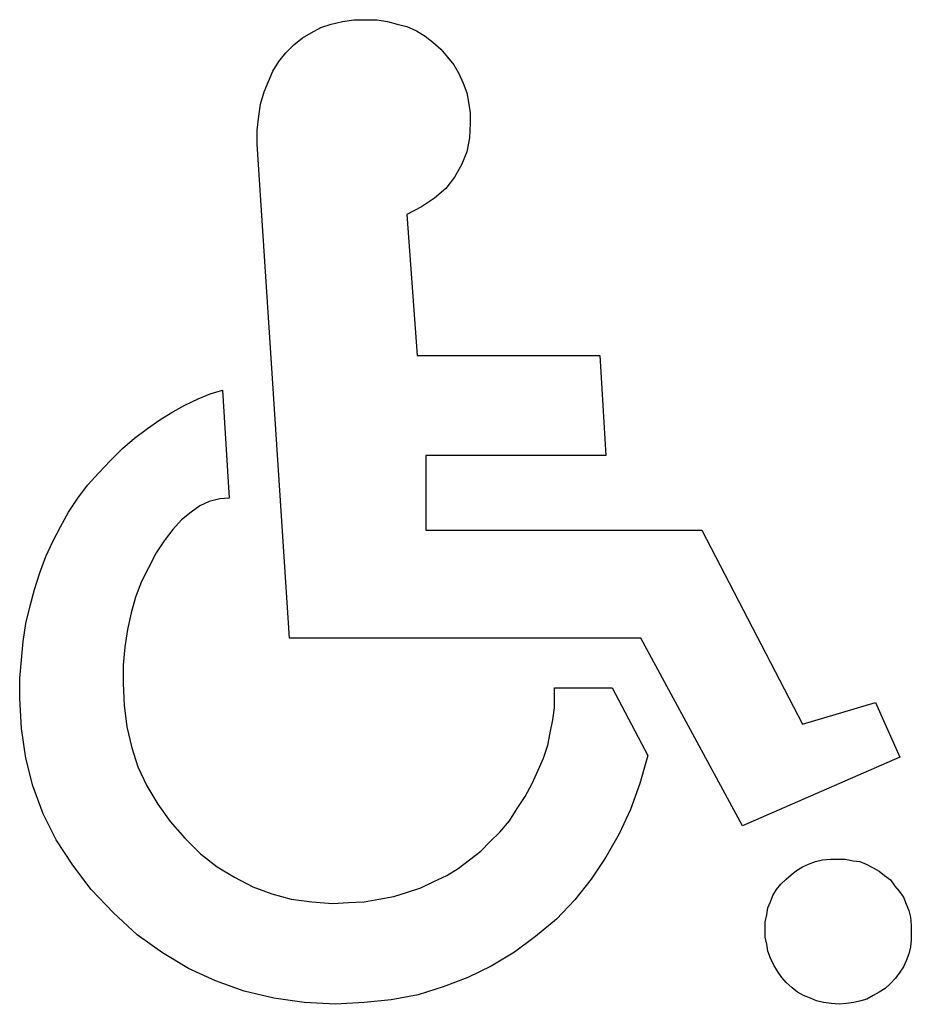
# Model space of a CAD drawing. Extents: x 0.6 to 26.5, y -0.4 to 2.
# Tile 7 of 11: x 16.3 to 18.3, y -0.3 to 1.9. Entities that reach past the tile are written whole.
import ezdxf

# ---------------------------------------------------------------- set-up
doc = ezdxf.new("R2010")
doc.units = 0

msp = doc.modelspace()

# ---------------------------------------------------------------- linework, layer by layer
at = {"color": 0}
for p, q in [((16.9707, 1.890625, 0.5), (16.99219, 1.902344, 0.5)), ((16.99219, 1.902344, 0.5), (17.01563, 1.910156, 0.5)), ((17.01563, 1.910156, 0.5), (17.04102, 1.916016, 0.5)), ((17.04102, 1.916016, 0.5), (17.06641, 1.919922, 0.5)), ((17.06641, 1.919922, 0.5), (17.0957, 1.919922, 0.5)), ((17.0957, 1.919922, 0.5), (17.11914, 1.919922, 0.5)), ((17.11914, 1.919922, 0.5), (17.14258, 1.916016, 0.5)), ((17.14258, 1.916016, 0.5), (17.16406, 1.910156, 0.5)), ((17.16406, 1.910156, 0.5), (17.18555, 1.904297, 0.5)), ((17.18555, 1.904297, 0.5), (17.20703, 1.894531, 0.5)), ((16.95117, 1.878906, 0.5), (16.9707, 1.890625, 0.5)), ((17.20703, 1.894531, 0.5), (17.22656, 1.882813, 0.5)), ((17.22656, 1.882813, 0.5), (17.24414, 1.869141, 0.5)), ((16.91406, 1.845703, 0.5), (16.93164, 1.863281, 0.5)), ((16.93164, 1.863281, 0.5), (16.95117, 1.878906, 0.5)), ((17.24414, 1.869141, 0.5), (17.26172, 1.853516, 0.5)), ((16.89844, 1.826172, 0.5), (16.91406, 1.845703, 0.5)), ((17.26172, 1.853516, 0.5), (17.27734, 1.835938, 0.5)), ((17.27734, 1.835938, 0.5), (17.29102, 1.818359, 0.5)), ((16.88477, 1.804688, 0.5), (16.89844, 1.826172, 0.5)), ((17.29102, 1.818359, 0.5), (17.30273, 1.798828, 0.5)), ((16.875, 1.78125, 0.5), (16.88477, 1.804688, 0.5)), ((17.30273, 1.798828, 0.5), (17.3125, 1.777344, 0.5)), ((16.86523, 1.757813, 0.5), (16.875, 1.78125, 0.5)), ((17.3125, 1.777344, 0.5), (17.32031, 1.755859, 0.5)), ((16.85742, 1.730469, 0.5), (16.86523, 1.757813, 0.5)), ((17.32031, 1.755859, 0.5), (17.32422, 1.734375, 0.5)), ((16.85352, 1.703125, 0.5), (16.85742, 1.730469, 0.5)), ((17.32422, 1.734375, 0.5), (17.32813, 1.710938, 0.5)), ((16.84961, 1.671875, 0.5), (16.85352, 1.703125, 0.5)), ((17.32813, 1.710938, 0.5), (17.32813, 1.6875, 0.5)), ((17.32813, 1.6875, 0.5), (17.32617, 1.654297, 0.5)), ((16.84961, 1.640625, 0.5), (16.84961, 1.671875, 0.5)), ((16.92188, 0.53125, 0.5), (16.84961, 1.640625, 0.5)), ((17.32617, 1.654297, 0.5), (17.32031, 1.623047, 0.5)), ((17.32031, 1.623047, 0.5), (17.30859, 1.59375, 0.5)), ((17.30859, 1.59375, 0.5), (17.29297, 1.566406, 0.5)), ((17.29297, 1.566406, 0.5), (17.27344, 1.541016, 0.5)), ((17.27344, 1.541016, 0.5), (17.24805, 1.519531, 0.5)), ((17.24805, 1.519531, 0.5), (17.21875, 1.5, 0.5)), ((17.21875, 1.5, 0.5), (17.18555, 1.482422, 0.5)), ((17.18555, 1.482422, 0.5), (17.20898, 1.166016, 0.5)), ((17.20898, 1.166016, 0.5), (17.61914, 1.166016, 0.5)), ((17.61914, 1.166016, 0.5), (17.63281, 0.941406, 0.5)), ((16.74414, 1.080078, 0.5), (16.77148, 1.087891, 0.5)), ((16.77148, 1.087891, 0.5), (16.78711, 0.845703, 0.5)), ((16.6875, 1.054688, 0.5), (16.7168, 1.068359, 0.5)), ((16.7168, 1.068359, 0.5), (16.74414, 1.080078, 0.5)), ((16.66016, 1.039063, 0.5), (16.6875, 1.054688, 0.5)), ((16.60352, 1.001953, 0.5), (16.63086, 1.021484, 0.5)), ((16.63086, 1.021484, 0.5), (16.66016, 1.039063, 0.5)), ((16.57422, 0.980469, 0.5), (16.60352, 1.001953, 0.5)), ((16.54688, 0.957031, 0.5), (16.57422, 0.980469, 0.5)), ((16.51953, 0.929688, 0.5), (16.54688, 0.957031, 0.5)), ((16.49414, 0.902344, 0.5), (16.51953, 0.929688, 0.5)), ((17.63281, 0.941406, 0.5), (17.22852, 0.941406, 0.5)), ((17.22852, 0.941406, 0.5), (17.22852, 0.773438, 0.5)), ((16.46875, 0.875, 0.5), (16.49414, 0.902344, 0.5)), ((16.44727, 0.845703, 0.5), (16.46875, 0.875, 0.5)), ((16.42578, 0.814453, 0.5), (16.44727, 0.845703, 0.5)), ((16.76563, 0.84375, 0.5), (16.74219, 0.837891, 0.5)), ((16.78711, 0.845703, 0.5), (16.76563, 0.84375, 0.5)), ((16.7207, 0.828125, 0.5), (16.70117, 0.814453, 0.5)), ((16.74219, 0.837891, 0.5), (16.7207, 0.828125, 0.5)), ((16.4082, 0.78125, 0.5), (16.42578, 0.814453, 0.5)), ((16.67969, 0.796875, 0.5), (16.66016, 0.775391, 0.5)), ((16.70117, 0.814453, 0.5), (16.67969, 0.796875, 0.5)), ((16.39063, 0.748047, 0.5), (16.4082, 0.78125, 0.5)), ((16.66016, 0.775391, 0.5), (16.64063, 0.75, 0.5)), ((17.22852, 0.773438, 0.5), (17.84766, 0.773438, 0.5)), ((17.84766, 0.773438, 0.5), (18.07422, 0.337891, 0.5)), ((16.375, 0.714844, 0.5), (16.39063, 0.748047, 0.5)), ((16.64063, 0.75, 0.5), (16.62305, 0.722656, 0.5)), ((16.36133, 0.677734, 0.5), (16.375, 0.714844, 0.5)), ((16.62305, 0.722656, 0.5), (16.60547, 0.689453, 0.5)), ((16.60547, 0.689453, 0.5), (16.58984, 0.658203, 0.5)), ((16.34961, 0.640625, 0.5), (16.36133, 0.677734, 0.5)), ((16.58984, 0.658203, 0.5), (16.57617, 0.623047, 0.5)), ((16.33984, 0.603516, 0.5), (16.34961, 0.640625, 0.5)), ((16.57617, 0.623047, 0.5), (16.56641, 0.587891, 0.5)), ((16.33008, 0.564453, 0.5), (16.33984, 0.603516, 0.5)), ((16.56641, 0.587891, 0.5), (16.55859, 0.550781, 0.5)), ((16.32422, 0.523438, 0.5), (16.33008, 0.564453, 0.5)), ((16.55859, 0.550781, 0.5), (16.55273, 0.511719, 0.5)), ((17.71094, 0.53125, 0.5), (16.92188, 0.53125, 0.5)), ((17.93945, 0.109375, 0.5), (17.71094, 0.53125, 0.5)), ((16.32031, 0.482422, 0.5), (16.32422, 0.523438, 0.5)), ((16.55273, 0.511719, 0.5), (16.54883, 0.470703, 0.5)), ((16.31641, 0.441406, 0.5), (16.32031, 0.482422, 0.5)), ((16.54883, 0.470703, 0.5), (16.54883, 0.429688, 0.5)), ((16.31641, 0.396484, 0.5), (16.31641, 0.441406, 0.5)), ((16.54883, 0.429688, 0.5), (16.55078, 0.380859, 0.5)), ((17.51758, 0.417969, 0.5), (17.51758, 0.419922, 0.5)), ((17.51758, 0.419922, 0.5), (17.64648, 0.419922, 0.5)), ((17.51758, 0.416016, 0.5), (17.51758, 0.417969, 0.5)), ((17.51758, 0.414063, 0.5), (17.51758, 0.416016, 0.5)), ((17.51758, 0.412109, 0.5), (17.51758, 0.414063, 0.5)), ((17.51758, 0.410156, 0.5), (17.51758, 0.412109, 0.5)), ((17.51758, 0.408203, 0.5), (17.51758, 0.410156, 0.5)), ((17.51758, 0.40625, 0.5), (17.51758, 0.408203, 0.5)), ((17.51758, 0.404297, 0.5), (17.51758, 0.40625, 0.5)), ((17.51758, 0.375, 0.5), (17.51758, 0.404297, 0.5)), ((17.64648, 0.419922, 0.5), (17.72656, 0.267578, 0.5)), ((16.32031, 0.328125, 0.5), (16.31641, 0.396484, 0.5)), ((16.55078, 0.380859, 0.5), (16.55664, 0.332031, 0.5)), ((18.07422, 0.337891, 0.5), (18.23828, 0.386719, 0.5)), ((18.23828, 0.386719, 0.5), (18.29297, 0.263672, 0.5)), ((17.51367, 0.347656, 0.5), (17.51758, 0.375, 0.5)), ((16.55664, 0.332031, 0.5), (16.56836, 0.285156, 0.5)), ((17.50781, 0.318359, 0.5), (17.51367, 0.347656, 0.5)), ((16.33008, 0.261719, 0.5), (16.32031, 0.328125, 0.5)), ((17.50195, 0.291016, 0.5), (17.50781, 0.318359, 0.5)), ((17.49219, 0.261719, 0.5), (17.50195, 0.291016, 0.5)), ((16.56836, 0.285156, 0.5), (16.58203, 0.242188, 0.5)), ((17.72656, 0.267578, 0.5), (17.70898, 0.205078, 0.5)), ((16.3457, 0.199219, 0.5), (16.33008, 0.261719, 0.5)), ((17.48047, 0.234375, 0.5), (17.49219, 0.261719, 0.5)), ((18.29297, 0.263672, 0.5), (17.93945, 0.109375, 0.5)), ((16.58203, 0.242188, 0.5), (16.60156, 0.199219, 0.5)), ((17.4668, 0.205078, 0.5), (17.48047, 0.234375, 0.5)), ((16.36914, 0.136719, 0.5), (16.3457, 0.199219, 0.5)), ((16.60156, 0.199219, 0.5), (16.62695, 0.158203, 0.5)), ((17.45117, 0.175781, 0.5), (17.4668, 0.205078, 0.5)), ((17.70898, 0.205078, 0.5), (17.6875, 0.146484, 0.5)), ((16.62695, 0.158203, 0.5), (16.6543, 0.119141, 0.5)), ((17.43359, 0.148438, 0.5), (17.45117, 0.175781, 0.5)), ((16.39844, 0.078125, 0.5), (16.36914, 0.136719, 0.5)), ((17.41602, 0.121094, 0.5), (17.43359, 0.148438, 0.5)), ((17.6875, 0.146484, 0.5), (17.66211, 0.091797, 0.5)), ((16.6543, 0.119141, 0.5), (16.6875, 0.082031, 0.5)), ((17.39453, 0.095703, 0.5), (17.41602, 0.121094, 0.5)), ((17.37305, 0.074219, 0.5), (17.39453, 0.095703, 0.5)), ((17.66211, 0.091797, 0.5), (17.63281, 0.039063, 0.5)), ((16.43555, 0.021484, 0.5), (16.39844, 0.078125, 0.5)), ((16.6875, 0.082031, 0.5), (16.72266, 0.046875, 0.5)), ((17.35156, 0.052734, 0.5), (17.37305, 0.074219, 0.5)), ((16.72266, 0.046875, 0.5), (16.75977, 0.017578, 0.5)), ((17.32617, 0.033203, 0.5), (17.35156, 0.052734, 0.5)), ((17.30078, 0.013672, 0.5), (17.32617, 0.033203, 0.5)), ((17.63281, 0.039063, 0.5), (17.59961, -0.009766, 0.5)), ((18.07422, 0.017578, 0.5), (18.08789, 0.023438, 0.5)), ((18.08789, 0.023438, 0.5), (18.10352, 0.029297, 0.5)), ((18.10352, 0.029297, 0.5), (18.11914, 0.033203, 0.5)), ((18.11914, 0.033203, 0.5), (18.13672, 0.035156, 0.5)), ((18.13672, 0.035156, 0.5), (18.15234, 0.035156, 0.5)), ((18.15234, 0.035156, 0.5), (18.16992, 0.035156, 0.5)), ((18.16992, 0.035156, 0.5), (18.1875, 0.03125, 0.5)), ((18.1875, 0.03125, 0.5), (18.20313, 0.029297, 0.5)), ((18.20313, 0.029297, 0.5), (18.2168, 0.023438, 0.5)), ((18.2168, 0.023438, 0.5), (18.23242, 0.015625, 0.5)), ((16.47656, -0.033203, 0.5), (16.43555, 0.021484, 0.5)), ((16.75977, 0.017578, 0.5), (16.79883, -0.005859, 0.5)), ((17.27539, -0.001953, 0.5), (17.30078, 0.013672, 0.5)), ((18.03711, -0.009766, 0.5), (18.04883, 0, 0.5)), ((18.04883, 0, 0.5), (18.06055, 0.009766, 0.5)), ((18.06055, 0.009766, 0.5), (18.07422, 0.017578, 0.5)), ((18.23242, 0.015625, 0.5), (18.24609, 0.007813, 0.5)), ((18.24609, 0.007813, 0.5), (18.25781, -0.001953, 0.5)), ((16.79883, -0.005859, 0.5), (16.83984, -0.027344, 0.5)), ((17.2168, -0.029297, 0.5), (17.24609, -0.015625, 0.5)), ((17.24609, -0.015625, 0.5), (17.27539, -0.001953, 0.5)), ((17.59961, -0.009766, 0.5), (17.5625, -0.056641, 0.5)), ((18.01563, -0.033203, 0.5), (18.02539, -0.021484, 0.5)), ((18.02539, -0.021484, 0.5), (18.03711, -0.009766, 0.5)), ((18.25781, -0.001953, 0.5), (18.27148, -0.011719, 0.5)), ((18.27148, -0.011719, 0.5), (18.28125, -0.025391, 0.5)), ((16.52734, -0.085938, 0.5), (16.47656, -0.033203, 0.5)), ((16.83984, -0.027344, 0.5), (16.88281, -0.042969, 0.5)), ((16.88281, -0.042969, 0.5), (16.92578, -0.054688, 0.5)), ((17.15625, -0.048828, 0.5), (17.1875, -0.039063, 0.5)), ((17.1875, -0.039063, 0.5), (17.2168, -0.029297, 0.5)), ((18.00781, -0.046875, 0.5), (18.01563, -0.033203, 0.5)), ((18.28125, -0.025391, 0.5), (18.29102, -0.037109, 0.5)), ((18.29102, -0.037109, 0.5), (18.30078, -0.050781, 0.5)), ((16.92578, -0.054688, 0.5), (16.97266, -0.060547, 0.5)), ((16.97266, -0.060547, 0.5), (17.01953, -0.064453, 0.5)), ((17.01953, -0.064453, 0.5), (17.05469, -0.0625, 0.5)), ((17.05469, -0.0625, 0.5), (17.08984, -0.060547, 0.5)), ((17.08984, -0.060547, 0.5), (17.12305, -0.054688, 0.5)), ((17.12305, -0.054688, 0.5), (17.15625, -0.048828, 0.5)), ((17.5625, -0.056641, 0.5), (17.52148, -0.099609, 0.5)), ((17.99609, -0.074219, 0.5), (18.00195, -0.060547, 0.5)), ((18.00195, -0.060547, 0.5), (18.00781, -0.046875, 0.5)), ((18.30078, -0.050781, 0.5), (18.30664, -0.066406, 0.5)), ((16.58008, -0.134766, 0.5), (16.52734, -0.085938, 0.5)), ((17.99414, -0.089844, 0.5), (17.99609, -0.074219, 0.5)), ((18.30664, -0.066406, 0.5), (18.3125, -0.080078, 0.5)), ((18.3125, -0.080078, 0.5), (18.31641, -0.095703, 0.5)), ((17.52148, -0.099609, 0.5), (17.47461, -0.138672, 0.5)), ((17.99023, -0.105469, 0.5), (17.99414, -0.089844, 0.5)), ((17.99023, -0.123047, 0.5), (17.99023, -0.105469, 0.5)), ((18.31641, -0.095703, 0.5), (18.31836, -0.113281, 0.5)), ((17.99023, -0.140625, 0.5), (17.99023, -0.123047, 0.5)), ((18.31836, -0.113281, 0.5), (18.31836, -0.130859, 0.5)), ((18.31836, -0.130859, 0.5), (18.31836, -0.146484, 0.5)), ((16.63672, -0.175781, 0.5), (16.58008, -0.134766, 0.5)), ((17.47461, -0.138672, 0.5), (17.42773, -0.173828, 0.5)), ((17.99414, -0.15625, 0.5), (17.99023, -0.140625, 0.5)), ((18.31836, -0.146484, 0.5), (18.31641, -0.162109, 0.5)), ((16.69531, -0.210938, 0.5), (16.63672, -0.175781, 0.5)), ((17.42773, -0.173828, 0.5), (17.375, -0.205078, 0.5)), ((17.99609, -0.171875, 0.5), (17.99414, -0.15625, 0.5)), ((18.00195, -0.1875, 0.5), (17.99609, -0.171875, 0.5)), ((18.31641, -0.162109, 0.5), (18.3125, -0.177734, 0.5)), ((18.00977, -0.203125, 0.5), (18.00195, -0.1875, 0.5)), ((18.30664, -0.193359, 0.5), (18.30078, -0.207031, 0.5)), ((18.3125, -0.177734, 0.5), (18.30664, -0.193359, 0.5)), ((16.75586, -0.238281, 0.5), (16.69531, -0.210938, 0.5)), ((17.375, -0.205078, 0.5), (17.32227, -0.230469, 0.5)), ((18.01758, -0.216797, 0.5), (18.00977, -0.203125, 0.5)), ((18.02734, -0.230469, 0.5), (18.01758, -0.216797, 0.5)), ((18.29297, -0.21875, 0.5), (18.2832, -0.232422, 0.5)), ((18.30078, -0.207031, 0.5), (18.29297, -0.21875, 0.5)), ((16.82031, -0.261719, 0.5), (16.75586, -0.238281, 0.5)), ((17.32227, -0.230469, 0.5), (17.26758, -0.251953, 0.5)), ((18.03711, -0.242188, 0.5), (18.02734, -0.230469, 0.5)), ((18.05078, -0.253906, 0.5), (18.03711, -0.242188, 0.5)), ((18.2832, -0.232422, 0.5), (18.27148, -0.244141, 0.5)), ((16.88672, -0.277344, 0.5), (16.82031, -0.261719, 0.5)), ((17.26758, -0.251953, 0.5), (17.21094, -0.269531, 0.5)), ((18.0625, -0.263672, 0.5), (18.05078, -0.253906, 0.5)), ((18.07617, -0.271484, 0.5), (18.0625, -0.263672, 0.5)), ((18.24609, -0.263672, 0.5), (18.23242, -0.271484, 0.5)), ((18.25977, -0.255859, 0.5), (18.24609, -0.263672, 0.5)), ((18.27148, -0.244141, 0.5), (18.25977, -0.255859, 0.5)), ((16.95508, -0.287109, 0.5), (16.88672, -0.277344, 0.5)), ((17.02539, -0.291016, 0.5), (16.95508, -0.287109, 0.5)), ((17.08984, -0.287109, 0.5), (17.02539, -0.291016, 0.5)), ((17.15039, -0.28125, 0.5), (17.08984, -0.287109, 0.5)), ((17.21094, -0.269531, 0.5), (17.15039, -0.28125, 0.5)), ((18.0918, -0.277344, 0.5), (18.07617, -0.271484, 0.5)), ((18.10547, -0.283203, 0.5), (18.0918, -0.277344, 0.5)), ((18.12109, -0.287109, 0.5), (18.10547, -0.283203, 0.5)), ((18.13867, -0.289063, 0.5), (18.12109, -0.287109, 0.5)), ((18.18945, -0.287109, 0.5), (18.17188, -0.289063, 0.5)), ((18.20508, -0.283203, 0.5), (18.18945, -0.287109, 0.5)), ((18.21875, -0.279297, 0.5), (18.20508, -0.283203, 0.5)), ((18.23242, -0.271484, 0.5), (18.21875, -0.279297, 0.5)), ((18.15625, -0.291016, 0.5), (18.13867, -0.289063, 0.5)), ((18.17188, -0.289063, 0.5), (18.15625, -0.291016, 0.5))]:
    msp.add_line(p, q, dxfattribs=at)

doc.saveas('drawing.dxf')
